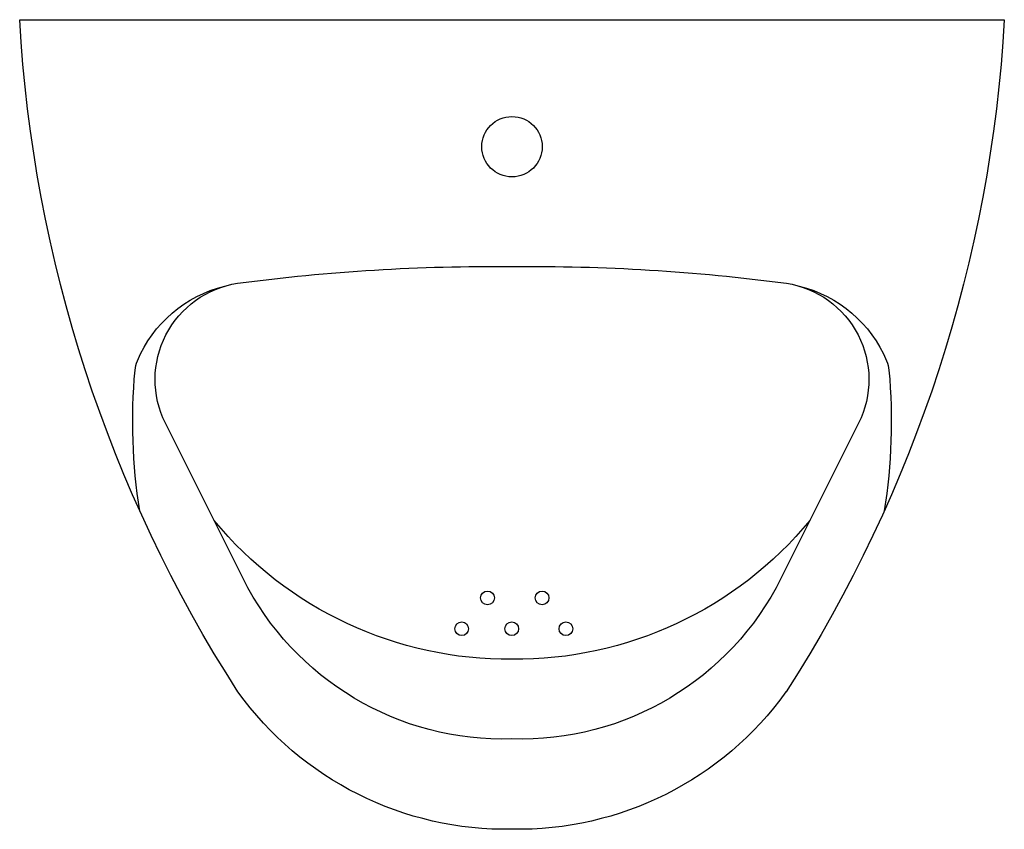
# Model space of a CAD drawing. Header units: millimetres. Extents: x -0.155 to 0.155, y -0.255 to 0.
import ezdxf

# ---------------------------------------------------------------- set-up
doc = ezdxf.new("R2010")
doc.units = ezdxf.units.MM
doc.layers.add('BLOCKS', color=3, linetype='Continuous')

msp = doc.modelspace()

# ---------------------------------------------------------------- linework, layer by layer
at = {"layer": 'BLOCKS'}
for points in [[(0.086282, -0.211707, -0.012774), (0.086253, -0.211749, -0.246431), (0, -0.255, -0.246496), (-0.086268, -0.211728, -0.129636), (-0.155, 0), (0, 0), (0.155, 0, -0.129621)], [(0.109122, -0.127087), (0.084667, -0.176007, -0.2924), (0, -0.226563, -0.2924), (-0.084667, -0.176007), (-0.109122, -0.127087, -0.507686), (-0.086402, -0.083016, -0.035061), (0, -0.077728, -0.035061), (0.086402, -0.083016, -0.507686)]]:
    msp.add_lwpolyline(points, format="xyb", close=True, dxfattribs=at)
for points in [[(-0.117214, -0.154723, -0.061105), (-0.118685, -0.110436, -0.077099), (-0.117949, -0.10746, -0.237575), (-0.090445, -0.083932)], [(0.090445, -0.083932, -0.237575), (0.117949, -0.10746, -0.077099), (0.118685, -0.110436, -0.061105), (0.117214, -0.154723, -0.061105)], [(0.093809, -0.157721, -0.226244), (0, -0.201474, -0.226244), (-0.093809, -0.157721)]]:
    msp.add_lwpolyline(points, format="xyb", dxfattribs=at)
for centre, radius in [((0, -0.04), 0.0095), ((-0.007711, -0.182124), 0.002158), ((0.00949, -0.182124), 0.002158), ((-0.015844, -0.191836), 0.002158), ((-0.000082, -0.191836), 0.002158), ((0.016975, -0.191836), 0.002158)]:
    msp.add_circle(centre, radius, dxfattribs=at)

doc.saveas('drawing.dxf')
